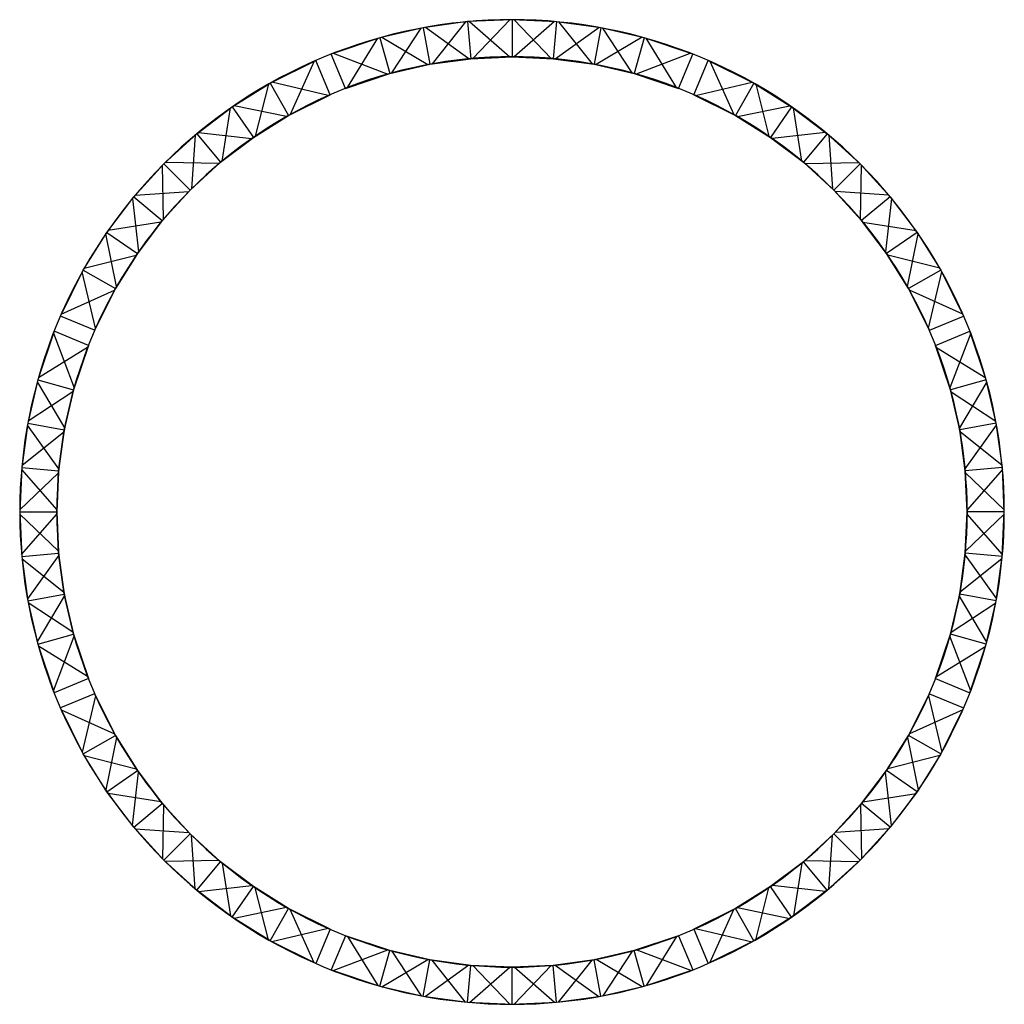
# Model space of a CAD drawing. Header units: millimetres. Extents: x -10095 to 1845, y -14665 to -2725.
import ezdxf

# ---------------------------------------------------------------- set-up
doc = ezdxf.new("R2010")
doc.units = ezdxf.units.MM
doc.header["$LTSCALE"] = 15

msp = doc.modelspace()

# ---------------------------------------------------------------- linework, layer by layer
at = {"color": 4, "extrusion": (0, 1, 0)}
for p, q in [((-4125, -2725, 450), (-4665, -2749)), ((-3585, -2750), (-4125, -2725, 450)), ((-5201, -2823, 450), (-5728, -2944)), ((-4665, -2749), (-5201, -2823, 450)), ((-3049, -2823, 450), (-3585, -2750)), ((-2522, -2944), (-3049, -2823, 450)), ((-5728, -2944), (-6317, -3142, 450)), ((-1933, -3142, 450), (-2522, -2944)), ((-5120, -3266), (-4625, -3198, 450)), ((-4625, -3198, 450), (-4125, -3175)), ((-4125, -3175), (-3626, -3198, 450)), ((-3626, -3198, 450), (-3130, -3266)), ((-5607, -3378, 450), (-5120, -3266)), ((-3130, -3266), (-2643, -3378, 450)), ((-6145, -3558), (-5607, -3378, 450)), ((-2643, -3378, 450), (-2106, -3558))]:
    msp.add_line(p, q, dxfattribs=at)
at = {"color": 4}
for p, q in [((-4600, -3196), (-4150, -2725)), ((-4125, -2725), (-4125, -3175)), ((-4125, -2725, 450), (-4125, -3175, 450)), ((-3651, -3196), (-4100, -2725)), ((-5583, -3371), (-5226, -2828)), ((-5201, -2823), (-5120, -3266)), ((-5201, -2823, 450), (-5120, -3266, 450)), ((-4650, -3200), (-5176, -2819)), ((-4690, -2752, 450), (-5095, -3261, 450)), ((-4665, -2749), (-4625, -3198)), ((-4665, -2749, 450), (-4625, -3198, 450)), ((-4640, -2748, 450), (-4150, -3175, 450)), ((-3610, -2748, 450), (-4100, -3175, 450)), ((-3585, -2749), (-3626, -3198)), ((-3585, -2749, 450), (-3626, -3198, 450)), ((-3601, -3200), (-3074, -2819)), ((-3560, -2752, 450), (-3155, -3261, 450)), ((-3049, -2823), (-3130, -3266)), ((-3049, -2823, 450), (-3130, -3266, 450)), ((-2667, -3371), (-3025, -2828)), ((-6122, -3549, 450), (-5752, -2951, 450)), ((-5728, -2944), (-5607, -3378)), ((-5728, -2944, 450), (-5607, -3378, 450)), ((-5704, -2938, 450), (-5144, -3270, 450)), ((-2547, -2938, 450), (-3106, -3270, 450)), ((-2522, -2944), (-2643, -3378)), ((-2522, -2944, 450), (-2643, -3378, 450)), ((-2129, -3549, 450), (-2498, -2951, 450)), ((-6330, -3635), (-6502, -3219)), ((-6330, -3635, 450), (-6502, -3219, 450)), ((-6502, -3219), (-6502, -3219, 450)), ((-6502, -3219), (-6502, -3219, 450)), ((-6145, -3558), (-6317, -3142)), ((-6145, -3558, 450), (-6317, -3142, 450)), ((-6317, -3142), (-6317, -3142, 450)), ((-6317, -3142), (-6317, -3142, 450)), ((-6294, -3133), (-5631, -3385)), ((-1957, -3133), (-2619, -3385)), ((-2106, -3558), (-1933, -3142)), ((-2106, -3558, 450), (-1933, -3142, 450)), ((-1933, -3142), (-1933, -3142, 450)), ((-1921, -3635), (-1748, -3219)), ((-1921, -3635, 450), (-1748, -3219, 450)), ((-1748, -3219), (-1748, -3219, 450)), ((-6525, -3229), (-6815, -3875)), ((-1726, -3229), (-1435, -3875)), ((-7080, -3508, 450), (-7241, -4138, 450)), ((-7058, -3495), (-6837, -3887)), ((-7058, -3495, 450), (-6837, -3887, 450)), ((-6353, -3645, 450), (-7036, -3483, 450)), ((-6145, -3558), (-6145, -3558, 450)), ((-6145, -3558), (-6145, -3558, 450)), ((-2106, -3558), (-2106, -3558, 450)), ((-1898, -3645, 450), (-1214, -3483, 450)), ((-1192, -3495), (-1413, -3887)), ((-1192, -3495, 450), (-1413, -3887, 450)), ((-1170, -3508, 450), (-1010, -4138, 450)), ((-6330, -3635), (-6330, -3635, 450)), ((-6330, -3635), (-6330, -3635, 450)), ((-1921, -3635), (-1921, -3635, 450)), ((-7640, -4439), (-7537, -3796)), ((-7517, -3782), (-7261, -4153)), ((-7517, -3782, 450), (-7261, -4153, 450)), ((-6859, -3900), (-7496, -3768)), ((-1391, -3900), (-754, -3768)), ((-734, -3782), (-989, -4153)), ((-734, -3782, 450), (-989, -4153, 450)), ((-610, -4439), (-713, -3796)), ((-7967, -4125, 450), (-8011, -4775, 450)), ((-7948, -4109), (-7659, -4455)), ((-7948, -4109, 450), (-7659, -4455, 450)), ((-7928, -4093, 450), (-7282, -4167, 450)), ((-322, -4093, 450), (-969, -4167, 450)), ((-303, -4109), (-591, -4455)), ((-303, -4109, 450), (-591, -4455, 450)), ((-284, -4125, 450), (-240, -4775, 450)), ((-8350, -5142), (-8364, -4492)), ((-8347, -4474), (-8028, -4792)), ((-8347, -4474, 450), (-8028, -4792, 450)), ((-7678, -4471), (-8329, -4456)), ((-572, -4471), (79, -4456)), ((96, -4474), (-222, -4792)), ((96, -4474, 450), (-222, -4792, 450)), ((99, -5142), (114, -4492)), ((-8727, -4892, 450), (-8654, -5539, 450)), ((-8711, -4873), (-8366, -5161)), ((-8711, -4873, 450), (-8366, -5161, 450)), ((-8695, -4854, 450), (-8046, -4810, 450)), ((445, -4854, 450), (-204, -4810, 450)), ((461, -4873), (115, -5161)), ((461, -4873, 450), (115, -5161, 450)), ((477, -4892, 450), (403, -5539, 450)), ((-8382, -5180), (-9024, -5283)), ((131, -5180), (774, -5283)), ((-8921, -5961), (-9052, -5324)), ((-9038, -5304), (-8668, -5559)), ((-9038, -5304, 450), (-8668, -5559, 450)), ((788, -5304), (418, -5559)), ((788, -5304, 450), (418, -5559, 450)), ((670, -5961), (802, -5324)), ((-9313, -5740, 450), (-8682, -5580, 450)), ((1062, -5740, 450), (432, -5580, 450)), ((-9176, -6468, 450), (-9337, -5784, 450)), ((-9325, -5762), (-8933, -5983)), ((-9325, -5762, 450), (-8933, -5983, 450)), ((1075, -5762), (683, -5983)), ((1075, -5762, 450), (683, -5983, 450)), ((925, -6468, 450), (1087, -5784, 450)), ((-9592, -6296), (-8945, -6005)), ((1341, -6296), (695, -6005)), ((-9186, -6491), (-9602, -6319)), ((-9186, -6491, 450), (-9602, -6319, 450)), ((-9602, -6319), (-9602, -6319, 450)), ((936, -6491), (1351, -6319)), ((936, -6491, 450), (1351, -6319, 450)), ((1351, -6319), (1351, -6319, 450)), ((1351, -6319), (1351, -6319, 450)), ((-9687, -6527), (-9436, -7189)), ((-9262, -6676), (-9678, -6503)), ((-9262, -6676, 450), (-9678, -6503, 450)), ((-9678, -6503), (-9678, -6503, 450)), ((-9186, -6491), (-9186, -6491, 450)), ((936, -6491), (936, -6491, 450)), ((936, -6491), (936, -6491, 450)), ((1012, -6676), (1428, -6503)), ((1012, -6676, 450), (1428, -6503, 450)), ((1437, -6527), (1185, -7189)), ((1428, -6503), (1428, -6503, 450)), ((1428, -6503), (1428, -6503, 450)), ((-9262, -6676), (-9262, -6676, 450)), ((1012, -6676), (1012, -6676, 450)), ((1012, -6676), (1012, -6676, 450)), ((-9272, -6699, 450), (-9869, -7068, 450)), ((1021, -6699, 450), (1619, -7068, 450)), ((-9883, -7117, 450), (-9550, -7676, 450)), ((-9876, -7092), (-9443, -7213)), ((-9876, -7092, 450), (-9443, -7213, 450)), ((1626, -7092), (1192, -7213)), ((1626, -7092, 450), (1192, -7213, 450)), ((1632, -7117, 450), (1300, -7676, 450)), ((-9449, -7237), (-9993, -7595)), ((1199, -7237), (1743, -7595)), ((-9997, -7619), (-9555, -7700)), ((-9997, -7619, 450), (-9555, -7700, 450)), ((1747, -7619), (1304, -7700)), ((1747, -7619, 450), (1304, -7700, 450)), ((-10068, -8130, 450), (-9559, -7725, 450)), ((-9620, -8171), (-10002, -7644)), ((1818, -8130, 450), (1309, -7725, 450)), ((1370, -8171), (1752, -7644)), ((-9625, -8221), (-10095, -8670)), ((-10073, -8180, 450), (-9645, -8670, 450)), ((-10071, -8155), (-9623, -8196)), ((-10071, -8155, 450), (-9623, -8196, 450)), ((1821, -8155), (1372, -8196)), ((1821, -8155, 450), (1372, -8196, 450)), ((1374, -8221), (1845, -8670)), ((1823, -8180, 450), (1395, -8670, 450)), ((-10095, -8695), (-9645, -8695)), ((-10095, -8695, 450), (-9645, -8695, 450)), ((1845, -8695), (1395, -8695)), ((1845, -8695, 450), (1395, -8695, 450)), ((-9625, -9170), (-10095, -8720)), ((-10073, -9210, 450), (-9645, -8720, 450)), ((1374, -9170), (1845, -8720)), ((1823, -9210, 450), (1395, -8720, 450)), ((-10071, -9235), (-9623, -9195)), ((-10071, -9235, 450), (-9623, -9195, 450)), ((-10068, -9261, 450), (-9559, -9666, 450)), ((-9620, -9220), (-10002, -9747)), ((1818, -9261, 450), (1309, -9666, 450)), ((1370, -9220), (1752, -9747)), ((1821, -9235), (1372, -9195)), ((1821, -9235, 450), (1372, -9195, 450)), ((-9997, -9771), (-9555, -9690)), ((-9997, -9771, 450), (-9555, -9690, 450)), ((-9883, -10274, 450), (-9550, -9715, 450)), ((1632, -10274, 450), (1300, -9715, 450)), ((1747, -9771), (1304, -9690)), ((1747, -9771, 450), (1304, -9690, 450)), ((-9449, -10153), (-9993, -9796)), ((1199, -10153), (1743, -9796)), ((-9876, -10298), (-9443, -10177)), ((-9876, -10298, 450), (-9443, -10177, 450)), ((-9687, -10864), (-9436, -10201)), ((1437, -10864), (1185, -10201)), ((1626, -10298), (1192, -10177)), ((1626, -10298, 450), (1192, -10177, 450)), ((-9272, -10692, 450), (-9869, -10322, 450)), ((1021, -10692, 450), (1619, -10322, 450)), ((-9262, -10715), (-9678, -10887)), ((-9262, -10715, 450), (-9678, -10887, 450)), ((-9262, -10715), (-9262, -10715, 450)), ((-9262, -10715), (-9262, -10715, 450)), ((1012, -10715), (1428, -10887)), ((1012, -10715, 450), (1428, -10887, 450)), ((1012, -10715), (1012, -10715, 450)), ((-9678, -10887), (-9678, -10887, 450)), ((-9678, -10887), (-9678, -10887, 450)), ((-9186, -10900), (-9602, -11072)), ((-9186, -10900, 450), (-9602, -11072, 450)), ((-9176, -10923, 450), (-9337, -11607, 450)), ((-9186, -10900), (-9186, -10900, 450)), ((-9186, -10900), (-9186, -10900, 450)), ((925, -10923, 450), (1087, -11607, 450)), ((936, -10900), (1351, -11072)), ((936, -10900, 450), (1351, -11072, 450)), ((936, -10900), (936, -10900, 450)), ((1428, -10887), (1428, -10887, 450)), ((-9602, -11072), (-9602, -11072, 450)), ((-9602, -11072), (-9602, -11072, 450)), ((-9592, -11095), (-8945, -11385)), ((1341, -11095), (695, -11385)), ((1351, -11072), (1351, -11072, 450)), ((-9325, -11629), (-8933, -11407)), ((-9325, -11629, 450), (-8933, -11407, 450)), ((-8921, -11429), (-9052, -12066)), ((670, -11429), (802, -12066)), ((1075, -11629), (683, -11407)), ((1075, -11629, 450), (683, -11407, 450)), ((-9313, -11650, 450), (-8682, -11811, 450)), ((1062, -11650, 450), (432, -11811, 450)), ((-9038, -12087), (-8668, -11831)), ((-9038, -12087, 450), (-8668, -11831, 450)), ((-8727, -12498, 450), (-8654, -11852, 450)), ((477, -12498, 450), (403, -11852, 450)), ((788, -12087), (418, -11831)), ((788, -12087, 450), (418, -11831, 450)), ((-8382, -12210), (-9024, -12107)), ((131, -12210), (774, -12107)), ((-8711, -12518), (-8366, -12229)), ((-8711, -12518, 450), (-8366, -12229, 450)), ((-8350, -12249), (-8364, -12899)), ((99, -12249), (114, -12899)), ((461, -12518), (115, -12229)), ((461, -12518, 450), (115, -12229, 450)), ((-8695, -12537, 450), (-8046, -12581, 450)), ((445, -12537, 450), (-204, -12581, 450)), ((-8347, -12917), (-8028, -12598)), ((-8347, -12917, 450), (-8028, -12598, 450)), ((-7967, -13265, 450), (-8011, -12616, 450)), ((-284, -13265, 450), (-240, -12616, 450)), ((96, -12917), (-222, -12598)), ((96, -12917, 450), (-222, -12598, 450)), ((-7678, -12920), (-8329, -12934)), ((-7948, -13282), (-7659, -12936)), ((-7948, -13282, 450), (-7659, -12936, 450)), ((-7640, -12952), (-7537, -13594)), ((-610, -12952), (-713, -13594)), ((-303, -13282), (-591, -12936)), ((-303, -13282, 450), (-591, -12936, 450)), ((-572, -12920), (79, -12934)), ((-7928, -13297, 450), (-7282, -13224, 450)), ((-7517, -13608), (-7261, -13238)), ((-7517, -13608, 450), (-7261, -13238, 450)), ((-7080, -13883, 450), (-7241, -13252, 450)), ((-1170, -13883, 450), (-1010, -13252, 450)), ((-734, -13608), (-989, -13238)), ((-734, -13608, 450), (-989, -13238, 450)), ((-322, -13297, 450), (-969, -13224, 450)), ((-6859, -13491), (-7496, -13623)), ((-1391, -13491), (-754, -13623)), ((-7058, -13895), (-6837, -13503)), ((-7058, -13895, 450), (-6837, -13503, 450)), ((-6525, -14162), (-6815, -13515)), ((-1726, -14162), (-1435, -13515)), ((-1192, -13895), (-1413, -13503)), ((-1192, -13895, 450), (-1413, -13503, 450)), ((-6353, -13746, 450), (-7036, -13907, 450)), ((-6330, -13756), (-6502, -14172)), ((-6330, -13756, 450), (-6502, -14172, 450)), ((-6330, -13756), (-6330, -13756, 450)), ((-6145, -13833), (-6317, -14248)), ((-6145, -13833, 450), (-6317, -14248, 450)), ((-6145, -13833), (-6145, -13833, 450)), ((-6122, -13842, 450), (-5752, -14439, 450)), ((-2129, -13842, 450), (-2498, -14439, 450)), ((-2106, -13833), (-1933, -14248)), ((-2106, -13833, 450), (-1933, -14248, 450)), ((-2106, -13833), (-2106, -13833, 450)), ((-2106, -13833), (-2106, -13833, 450)), ((-1921, -13756), (-1748, -14172)), ((-1921, -13756, 450), (-1748, -14172, 450)), ((-1921, -13756), (-1921, -13756, 450)), ((-1921, -13756), (-1921, -13756, 450)), ((-1898, -13746, 450), (-1214, -13907, 450)), ((-6294, -14257), (-5631, -14006)), ((-5728, -14446), (-5607, -14013)), ((-5728, -14446, 450), (-5607, -14013, 450)), ((-5583, -14019), (-5226, -14563)), ((-2667, -14019), (-3025, -14563)), ((-2522, -14446), (-2643, -14013)), ((-2522, -14446, 450), (-2643, -14013, 450)), ((-1957, -14257), (-2619, -14006)), ((-6502, -14172), (-6502, -14172, 450)), ((-5704, -14453, 450), (-5144, -14120, 450)), ((-5201, -14568), (-5120, -14125)), ((-5201, -14568, 450), (-5120, -14125, 450)), ((-4650, -14190), (-5176, -14572)), ((-4690, -14638, 450), (-5095, -14129, 450)), ((-4665, -14641), (-4625, -14193)), ((-4665, -14641, 450), (-4625, -14193, 450)), ((-4600, -14195), (-4150, -14665)), ((-3651, -14195), (-4100, -14665)), ((-3585, -14641), (-3626, -14193)), ((-3585, -14641, 450), (-3626, -14193, 450)), ((-3601, -14190), (-3074, -14572)), ((-3560, -14638, 450), (-3155, -14129, 450)), ((-3049, -14568), (-3130, -14125)), ((-3049, -14568, 450), (-3130, -14125, 450)), ((-2547, -14453, 450), (-3106, -14120, 450)), ((-1748, -14172), (-1748, -14172, 450)), ((-1748, -14172), (-1748, -14172, 450)), ((-6317, -14248), (-6317, -14248, 450)), ((-4640, -14643, 450), (-4150, -14215, 450)), ((-4125, -14665), (-4125, -14215)), ((-4125, -14665, 450), (-4125, -14215, 450)), ((-3610, -14643, 450), (-4100, -14215, 450)), ((-1933, -14248), (-1933, -14248, 450)), ((-1933, -14248), (-1933, -14248, 450))]:
    msp.add_line(p, q, dxfattribs=at)
at = {"color": 4, "extrusion": (-0.707107, 0.707107, 0)}
for p, q in [((-7058, -3495), (-6502, -3219, 450)), ((-7517, -3782, 450), (-7058, -3495)), ((-6330, -3635), (-6837, -3887, 450)), ((-7948, -4109), (-7517, -3782, 450)), ((-6837, -3887, 450), (-7261, -4153)), ((-8347, -4474, 450), (-7948, -4109)), ((-7261, -4153), (-7659, -4455, 450)), ((-8711, -4873), (-8347, -4474, 450)), ((-7659, -4455, 450), (-8028, -4792)), ((-9038, -5304, 450), (-8711, -4873)), ((-8028, -4792), (-8366, -5161, 450)), ((-8366, -5161, 450), (-8668, -5559)), ((-9325, -5762), (-9038, -5304, 450)), ((-8668, -5559), (-8933, -5983, 450)), ((-9602, -6319, 450), (-9325, -5762)), ((-8933, -5983, 450), (-9186, -6491))]:
    msp.add_line(p, q, dxfattribs=at)
at = {"color": 4, "extrusion": (0.707107, 0.707107, 0)}
for p, q in [((-1748, -3219, 450), (-1192, -3495)), ((-1192, -3495), (-734, -3782, 450)), ((-1413, -3887, 450), (-1921, -3635)), ((-734, -3782, 450), (-303, -4109)), ((-989, -4153), (-1413, -3887, 450)), ((-591, -4455, 450), (-989, -4153)), ((-303, -4109), (96, -4474, 450)), ((-222, -4792), (-591, -4455, 450)), ((96, -4474, 450), (461, -4873)), ((115, -5161, 450), (-222, -4792)), ((461, -4873), (788, -5304, 450)), ((418, -5559), (115, -5161, 450)), ((788, -5304, 450), (1075, -5762)), ((683, -5983, 450), (418, -5559)), ((1075, -5762), (1351, -6319, 450)), ((936, -6491), (683, -5983, 450))]:
    msp.add_line(p, q, dxfattribs=at)
at = {"color": 4, "extrusion": (-1, 1.40998e-14, 0)}
for p, q in [((-9678, -6503, 450), (-9876, -7092)), ((-9443, -7213, 450), (-9262, -6676)), ((-9876, -7092), (-9997, -7619, 450)), ((-9555, -7700), (-9443, -7213, 450)), ((-9997, -7619, 450), (-10071, -8155)), ((-9623, -8196, 450), (-9555, -7700)), ((-10071, -8155), (-10095, -8695, 450)), ((-9645, -8695), (-9623, -8196, 450)), ((-10095, -8695, 450), (-10071, -9235)), ((-9623, -9195, 450), (-9645, -8695)), ((-10071, -9235), (-9997, -9771, 450)), ((-9555, -9690), (-9623, -9195, 450)), ((-9997, -9771, 450), (-9876, -10298)), ((-9443, -10177, 450), (-9555, -9690)), ((-9262, -10715), (-9443, -10177, 450)), ((-9876, -10298), (-9678, -10887, 450))]:
    msp.add_line(p, q, dxfattribs=at)
at = {"color": 4, "extrusion": (1, -1.40998e-14, 0)}
for p, q in [((1626, -7092), (1428, -6503, 450)), ((1012, -6676), (1192, -7213, 450)), ((1747, -7619, 450), (1626, -7092)), ((1192, -7213, 450), (1304, -7700)), ((1821, -8155), (1747, -7619, 450)), ((1304, -7700), (1372, -8196, 450)), ((1372, -8196, 450), (1395, -8695)), ((1845, -8695, 450), (1821, -8155)), ((1395, -8695), (1372, -9195, 450)), ((1820, -9235), (1845, -8695, 450)), ((1372, -9195, 450), (1304, -9690)), ((1747, -9771, 450), (1820, -9235)), ((1304, -9690), (1192, -10177, 450)), ((1626, -10298), (1747, -9771, 450)), ((1192, -10177, 450), (1012, -10715)), ((1428, -10887, 450), (1626, -10298))]:
    msp.add_line(p, q, dxfattribs=at)
at = {"color": 4, "extrusion": (-0.707107, -0.707107, 0)}
for p, q in [((-9186, -10900), (-8933, -11407, 450)), ((-9325, -11629), (-9602, -11072, 450)), ((-8933, -11407, 450), (-8668, -11831)), ((-9038, -12087, 450), (-9325, -11629)), ((-8668, -11831), (-8366, -12229, 450)), ((-8711, -12518), (-9038, -12087, 450)), ((-8366, -12229, 450), (-8028, -12598)), ((-8347, -12917, 450), (-8711, -12518)), ((-8028, -12598), (-7659, -12936, 450)), ((-7947, -13281), (-8347, -12917, 450)), ((-7659, -12936, 450), (-7261, -13238)), ((-7261, -13238), (-6837, -13503, 450)), ((-7517, -13608, 450), (-7947, -13281)), ((-7058, -13895), (-7517, -13608, 450)), ((-6837, -13503, 450), (-6330, -13756)), ((-6502, -14172, 450), (-7058, -13895))]:
    msp.add_line(p, q, dxfattribs=at)
at = {"color": 4, "extrusion": (0.707107, -0.707107, 0)}
for p, q in [((683, -11407, 450), (936, -10900)), ((1351, -11072, 450), (1075, -11628)), ((418, -11831), (683, -11407, 450)), ((1075, -11628), (788, -12087, 450)), ((115, -12229, 450), (418, -11831)), ((788, -12087, 450), (461, -12517)), ((-222, -12598), (115, -12229, 450)), ((461, -12517), (96, -12917, 450)), ((-591, -12936, 450), (-222, -12598)), ((-989, -13238), (-591, -12936, 450)), ((96, -12917, 450), (-303, -13282)), ((-1413, -13503, 450), (-989, -13238)), ((-303, -13282), (-734, -13608, 450)), ((-1921, -13756), (-1413, -13503, 450)), ((-734, -13608, 450), (-1192, -13895)), ((-1192, -13895), (-1748, -14172, 450))]:
    msp.add_line(p, q, dxfattribs=at)
at = {"color": 4, "extrusion": (0, -1, 0)}
for p, q in [((-5607, -14013, 450), (-6145, -13833)), ((-2106, -13833), (-2643, -14013, 450)), ((-5120, -14125), (-5607, -14013, 450)), ((-2643, -14013, 450), (-3130, -14125)), ((-4625, -14193, 450), (-5120, -14125)), ((-4125, -14215), (-4625, -14193, 450)), ((-3626, -14193, 450), (-4125, -14215)), ((-3130, -14125), (-3626, -14193, 450)), ((-6317, -14248, 450), (-5728, -14446)), ((-2522, -14446), (-1933, -14248, 450)), ((-5728, -14446), (-5201, -14568, 450)), ((-3049, -14568, 450), (-2522, -14446)), ((-5201, -14568, 450), (-4665, -14641)), ((-4665, -14641), (-4125, -14665, 450)), ((-4125, -14665, 450), (-3585, -14641)), ((-3585, -14641), (-3049, -14568, 450))]:
    msp.add_line(p, q, dxfattribs=at)
at = {"color": 4}
for points in [[(-1933, -3142, 450), (-2522, -2944, 0), (-3049, -2823, 450), (-3585, -2750, 0), (-4125, -2725, 450), (-4665, -2749, 0), (-5201, -2823, 450), (-5728, -2944, 0), (-6317, -3142, 450)], [(-9602, -6319, 450), (-9325, -5762, 0), (-9038, -5304, 450), (-8711, -4873, 0), (-8347, -4474, 450), (-7948, -4109, 0), (-7517, -3782, 450), (-7058, -3495, 0), (-6502, -3219, 450)], [(-2106, -3558, 0), (-2643, -3378, 450), (-3130, -3266, 0), (-3626, -3198, 450), (-4125, -3175, 0), (-4625, -3198, 450), (-5120, -3266, 0), (-5607, -3378, 450), (-6145, -3558, 0)], [(-1748, -3219, 450), (-1192, -3495, 0), (-734, -3782, 450), (-303, -4109, 0), (96, -4474, 450), (461, -4873, 0), (788, -5304, 450), (1075, -5762, 0), (1351, -6319, 450)], [(-9186, -6491, 0), (-8933, -5983, 450), (-8668, -5559, 0), (-8366, -5161, 450), (-8028, -4792, 0), (-7659, -4455, 450), (-7261, -4153, 0), (-6837, -3887, 450), (-6330, -3635, 0)], [(-1921, -3635, 0), (-1413, -3887, 450), (-989, -4153, 0), (-591, -4455, 450), (-222, -4792, 0), (115, -5161, 450), (418, -5559, 0), (683, -5983, 450), (936, -6491, 0)], [(-9678, -6503, 450), (-9876, -7092, 0), (-9997, -7619, 450), (-10071, -8155, 0), (-10095, -8695, 450), (-10071, -9235, 0), (-9997, -9771, 450), (-9876, -10298, 0), (-9678, -10887, 450)], [(1428, -10887, 450), (1626, -10298, 0), (1747, -9771, 450), (1820, -9235, 0), (1845, -8695, 450), (1821, -8155, 0), (1747, -7619, 450), (1626, -7092, 0), (1428, -6503, 450)], [(-9262, -6676, 0), (-9443, -7213, 450), (-9555, -7700, 0), (-9623, -8196, 450), (-9645, -8695, 0), (-9623, -9195, 450), (-9555, -9690, 0), (-9443, -10177, 450), (-9262, -10715, 0)], [(1012, -10715, 0), (1192, -10177, 450), (1304, -9690, 0), (1372, -9195, 450), (1395, -8695, 0), (1372, -8196, 450), (1304, -7700, 0), (1192, -7213, 450), (1012, -6676, 0)], [(-6330, -13756, 0), (-6837, -13503, 450), (-7261, -13238, 0), (-7659, -12936, 450), (-8028, -12598, 0), (-8366, -12229, 450), (-8668, -11831, 0), (-8933, -11407, 450), (-9186, -10900, 0)], [(936, -10900, 0), (683, -11407, 450), (418, -11831, 0), (115, -12229, 450), (-222, -12598, 0), (-591, -12936, 450), (-989, -13238, 0), (-1413, -13503, 450), (-1921, -13756, 0)], [(-6502, -14172, 450), (-7058, -13895, 0), (-7517, -13608, 450), (-7947, -13281, 0), (-8347, -12917, 450), (-8711, -12518, 0), (-9038, -12087, 450), (-9325, -11629, 0), (-9602, -11072, 450)], [(1351, -11072, 450), (1075, -11628, 0), (788, -12087, 450), (461, -12517, 0), (96, -12917, 450), (-303, -13282, 0), (-734, -13608, 450), (-1192, -13895, 0), (-1748, -14172, 450)], [(-6145, -13833, 0), (-5607, -14013, 450), (-5120, -14125, 0), (-4625, -14193, 450), (-4125, -14215, 0), (-3626, -14193, 450), (-3130, -14125, 0), (-2643, -14013, 450), (-2106, -13833, 0)], [(-6317, -14248, 450), (-5728, -14446, 0), (-5201, -14568, 450), (-4665, -14641, 0), (-4125, -14665, 450), (-3585, -14641, 0), (-3049, -14568, 450), (-2522, -14446, 0), (-1933, -14248, 450)]]:
    msp.add_polyline3d(points, dxfattribs=at)
for radius, start, end in [(5970, 67.5, 112.5), (5970, 112.5, 157.5), (5520, 67.5, 112.5), (5970, 22.5, 67.5), (5520, 112.5, 157.5), (5520, 22.5, 67.5), (5970, 157.5, 202.5), (5970, 337.5, 22.5), (5520, 157.5, 202.5), (5520, 337.5, 22.5), (5520, 202.5, 247.5), (5520, 292.5, 337.5), (5970, 202.5, 247.5), (5970, 292.5, 337.5), (5520, 247.5, 292.5), (5970, 247.5, 292.5)]:
    msp.add_arc((-4125, -8695), radius, start, end, dxfattribs=at)

doc.saveas('drawing.dxf')
